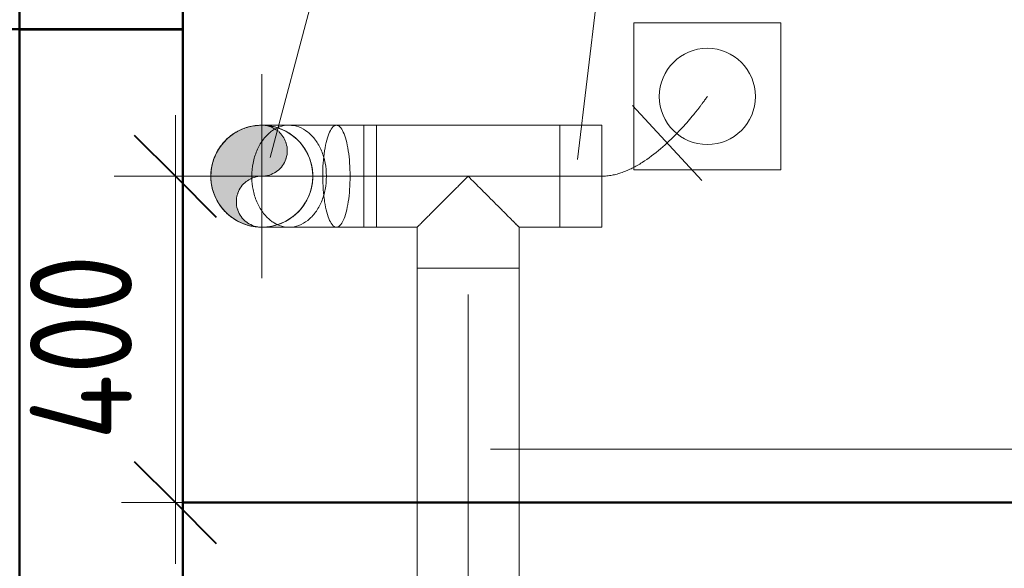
# Model space of a CAD drawing. Header units: millimetres. Extents: x 24644 to 52152, y 2709 to 38988.
# Tile 67 of 93: x 33863 to 35071, y 36847 to 37519. Entities that reach past the tile are written whole.
import ezdxf

# ---------------------------------------------------------------- set-up
doc = ezdxf.new("R2010")
doc.units = ezdxf.units.MM
doc.linetypes.add('ADSK_Осевая', pattern=[700, 500, -100, 0, -100])
doc.linetypes.add('ADSK_Скрыто', pattern=[300, 150, -150])
for name, color, linetype, lineweight in [('A-____-____-DIMS', 211, 'Continuous', 9), ('A-____-____-DIMS-50', 211, 'Continuous', 9), ('A-COLS-____-MCUT', 52, 'Continuous', 50), ('A-COLS-____-OTLN', 52, 'Continuous', 20), ('A-DETL-____-HDLN', 90, 'ADSK_Скрыто', 9), ('A-WALL-____-MCUT', 113, 'Continuous', 50), ('A-WALL-____-OTLN', 113, 'Continuous', 20), ('M-EQPM-____-OTLN', 50, 'Continuous', 20), ('M-HVAC-DUCT-CNTR', 70, 'ADSK_Осевая', 20), ('M-HVAC-DUCT-IDEN', 70, 'Continuous', 20), ('M-HVAC-DUCT-OTLN', 70, 'Continuous', 20)]:
    doc.layers.add(name, color=color, linetype=linetype, lineweight=lineweight)
doc.styles.add('GOST Common', font='GOST_Common.ttf', dxfattribs={"width": 0.9, "height": 125})
doc.dimstyles.new('ADSK_Основной_2_5_мм', dxfattribs={"dimscale": 304.8, "dimtxt": 0.412449, "dimasz": 0.328084, "dimexe": 0.246063, "dimexo": 0.000807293, "dimgap": 0.049213, "dimtad": 1, "dimdec": 0, "dimlfac": 304.8, "dimdsep": 46, "dimtxsty": 'GOST Common', "dimblk1": 'OBLIQUE', "dimblk2": 'OBLIQUE', "dimsah": 1, "dimcen": 0.09, "dimdle": 0.246063, "dimazin": 2, "dimtfac": 1, "dimtdec": 4, "dimtix": 1, "dimtmove": 0, "dimatfit": 3, "dimfxl": 1, "dimtvp": 1, "dimtolj": 1, "dimtzin": 0, "dimlwd": 20, "dimlwe": 20, "dimarcsym": 2})

# ---------------------------------------------------------------- blocks, each defined once
blk = doc.blocks.new('Прямая форма - V line-609353-В_Этаж 01_Вентиляция')
at = {"layer": 'A-WALL-____-MCUT', "color": 253}
for p, q in [((2560, 0), (560, 0)), ((560, 0), (560, -100))]:
    blk.add_line(p, q, dxfattribs=at)
blk = doc.blocks.new('Прямая форма - SW - 005-609354-В_Этаж 01_Вентиляция')
blk.add_blockref('Прямая форма - V line-609353-В_Этаж 01_Вентиляция', (0, 0))
blk = doc.blocks.new('Прямая форма - V line-609745-В_Этаж 01_Вентиляция')
at = {"layer": 'A-COLS-____-MCUT', "color": 253}
for p, q in [((100, 150), (-100, 150)), ((-100, 150), (-100, -150)), ((100, -150), (100, 150)), ((-100, -150), (100, -150))]:
    blk.add_line(p, q, dxfattribs=at)
blk = doc.blocks.new('Прямая форма - CRE - 001-609746-В_Этаж 01_Вентиляция')
blk.add_blockref('Прямая форма - V line-609745-В_Этаж 01_Вентиляция', (0, 0))
blk = doc.blocks.new('Прямая форма - V line-609756-В_Этаж 01_Вентиляция')
at = {"layer": 'A-WALL-____-MCUT', "color": 253}
for p, q in [((1659.9, 0), (1079.9, 0)), ((1079.9, 0), (1079.9, -200))]:
    blk.add_line(p, q, dxfattribs=at)
blk = doc.blocks.new('Прямая форма - SW - 004-609757-В_Этаж 01_Вентиляция')
blk.add_blockref('Прямая форма - V line-609756-В_Этаж 01_Вентиляция', (0, 0))
blk = doc.blocks.new('Прямая форма - V line-610129-В_Этаж 01_Вентиляция')
at = {"layer": 'A-WALL-____-MCUT', "color": 253}
for p, q in [((4619.9, 200), (1079.9, 200)), ((1079.9, 200), (1079.9, 0)), ((1079.9, 0), (4619.9, 0))]:
    blk.add_line(p, q, dxfattribs=at)
blk = doc.blocks.new('Прямая форма - SW - 004-610130-В_Этаж 01_Вентиляция')
blk.add_blockref('Прямая форма - V line-610129-В_Этаж 01_Вентиляция', (0, 0))
blk = doc.blocks.new('V line_ifc_RVT-1-В_Этаж 01_Вентиляция')
at = {"layer": 'A-COLS-____-OTLN', "color": 9, "lineweight": 20, "rotation": 180}
blk.add_blockref('Прямая форма - CRE - 001-609746-В_Этаж 01_Вентиляция', (33963.2, 37657.6), dxfattribs=at)
at = {"layer": 'A-WALL-____-OTLN', "color": 9, "lineweight": 20, "rotation": 270}
for name in ['Прямая форма - SW - 004-609757-В_Этаж 01_Вентиляция', 'Прямая форма - SW - 004-610130-В_Этаж 01_Вентиляция']:
    blk.add_blockref(name, (33863.2, 38587.6), dxfattribs=at)
at = {"layer": 'A-WALL-____-OTLN', "color": 9, "lineweight": 20}
blk.add_blockref('Прямая форма - SW - 005-609354-В_Этаж 01_Вентиляция', (33503.2, 36927.6), dxfattribs=at)
blk = doc.blocks.new('ADSK_Бытовой вентилятор накладной - 200-1631725-В_Этаж 01_Вентиляция')
at = {"layer": 'M-EQPM-____-OTLN', "color": 5}
for p, q in [((34575.4, 36250.1), (34575.4, 36070.1)), ((34755.4, 36250.1), (34575.4, 36250.1)), ((34755.4, 36070.1), (34755.4, 36250.1)), ((34575.4, 36070.1), (34755.4, 36070.1))]:
    blk.add_line(p, q, dxfattribs=at)
for start, end in [(0, 180), (180, 0)]:
    blk.add_arc((34665.4, 36160.1), 59, start, end, dxfattribs=at)
blk = doc.blocks.new('ADSK_Тройник_Круглый - Стандарт-1723220-В_Этаж 01_Вентиляция')
at = {"layer": 'M-HVAC-DUCT-OTLN', "color": 5}
for p, q in [((-62.5, 112.5), (-62.5, 62.5)), ((0, 112.5), (-62.5, 112.5)), ((62.5, 112.5), (0, 112.5)), ((62.5, 62.5), (62.5, 112.5)), ((-62.5, 62.5), (-112.5, 62.5)), ((-112.5, 62.5), (-112.5, 0)), ((112.5, 62.5), (62.5, 62.5)), ((112.5, 0), (112.5, 62.5)), ((-112.5, 0), (-112.5, -62.5)), ((112.5, -62.5), (112.5, 0)), ((-112.5, -62.5), (112.5, -62.5))]:
    blk.add_line(p, q, dxfattribs=at)
at = {"layer": 'M-HVAC-DUCT-OTLN', "color": 151}
for p, q in [((0, 112.5), (-62.5, 112.5)), ((62.5, 112.5), (0, 112.5)), ((-112.5, 62.5), (-112.5, 0)), ((112.5, 0), (112.5, 62.5)), ((-112.5, 0), (-112.5, -62.5)), ((112.5, -62.5), (112.5, 0))]:
    blk.add_line(p, q, dxfattribs=at)
for points, knots in [([(-62.5, 62.5), (-62.5, 62.5), (-62.1, 62.1), (-60.8, 60.8), (-59.5, 59.5), (-58.1, 58.1), (-56.9, 56.9), (-55.6, 55.6), (-53.8, 53.8), (-51.7, 51.7), (-49.7, 49.8), (-47.4, 47.4), (-44.3, 44.3), (-40.4, 40.4), (-34.9, 34.9), (-27.7, 27.7), (-18.6, 18.6), (-9.4, 9.4), (-3.1, 3.1), (0, 0)], [-1, -1, -1, -1, -0.916667, -0.875, -0.833333, -0.791667, -0.770833, -0.75, -0.708333, -0.666667, -0.638889, -0.611111, -0.555556, -0.5, -0.444444, -0.333333, -0.222222, -0.111111, 0, 0, 0, 0]), ([(0, 0), (3.1, 3.1), (9.4, 9.4), (18.6, 18.6), (27.7, 27.7), (34.9, 34.9), (40.4, 40.4), (44.3, 44.3), (47.4, 47.4), (49.7, 49.8), (51.4, 51.4), (53, 53), (54.5, 54.5), (55.9, 56), (57.2, 57.2), (58.4, 58.4), (59.8, 59.8), (61.8, 61.8), (62.5, 62.5), (62.5, 62.5)], [-1, -1, -1, -1, -0.888889, -0.777778, -0.666667, -0.555556, -0.5, -0.444444, -0.388889, -0.361111, -0.333333, -0.305556, -0.277778, -0.25, -0.222222, -0.194444, -0.166667, -0.111111, 0, 0, 0, 0])]:
    blk.add_open_spline(points, degree=3, knots=knots, dxfattribs=at)
at = {"layer": 'M-HVAC-DUCT-OTLN', "color": 5}
for points, knots in [([(0, 0), (-3.1, 3.1), (-9.4, 9.4), (-18.6, 18.6), (-27.7, 27.7), (-34.9, 34.9), (-40.4, 40.4), (-44.3, 44.3), (-47.4, 47.4), (-49.7, 49.8), (-51.4, 51.4), (-53, 53), (-54.5, 54.5), (-55.9, 56), (-57.2, 57.2), (-58.4, 58.4), (-59.8, 59.8), (-61.8, 61.8), (-62.5, 62.5), (-62.5, 62.5)], [-1, -1, -1, -1, -0.888889, -0.777778, -0.666667, -0.555556, -0.5, -0.444444, -0.388889, -0.361111, -0.333333, -0.305556, -0.277778, -0.25, -0.222222, -0.194444, -0.166667, -0.111111, 0, 0, 0, 0]), ([(62.5, 62.5), (62.5, 62.5), (62.1, 62.1), (60.8, 60.8), (59.5, 59.5), (58.1, 58.1), (56.9, 56.9), (55.6, 55.6), (53.8, 53.8), (51.7, 51.7), (49.7, 49.8), (47.4, 47.4), (44.3, 44.3), (40.4, 40.4), (34.9, 34.9), (27.7, 27.7), (18.6, 18.6), (9.4, 9.4), (3.1, 3.1), (0, 0)], [-1, -1, -1, -1, -0.916667, -0.875, -0.833333, -0.791667, -0.770833, -0.75, -0.708333, -0.666667, -0.638889, -0.611111, -0.555556, -0.5, -0.444444, -0.333333, -0.222222, -0.111111, 0, 0, 0, 0])]:
    blk.add_open_spline(points, degree=3, knots=knots, dxfattribs=at)
blk = doc.blocks.new('ADSK_Отвод_Круглый - Стандарт-V13-В_Этаж 01_Вентиляция')
at = {"layer": 'A-DETL-____-HDLN', "color": 161}
for points in [[(34179.4, 37387), (34179.1, 37386.9), (34178.9, 37386.8), (34178.6, 37386.6)], [(34170.9, 37381.9), (34170.9, 37381.8), (34170.9, 37381.8), (34170.8, 37381.8)], [(34176.1, 37385.3), (34176, 37385.3), (34175.9, 37385.2), (34175.8, 37385.2)], [(34176.7, 37385.6), (34176.5, 37385.6), (34176.4, 37385.5), (34176.2, 37385.4)], [(34175.3, 37270.4), (34175.6, 37270.2), (34175.9, 37270.1), (34176.2, 37269.9)], [(34177.9, 37269), (34178.4, 37268.7), (34178.9, 37268.5), (34179.4, 37268.3)]]:
    blk.add_open_spline(points, degree=3, dxfattribs=at)
at = {"layer": 'M-HVAC-DUCT-OTLN', "color": 5}
for p, q in [((34193.7, 37390.1), (34160.2, 37390.1)), ((34251.7, 37390.1), (34193.7, 37390.1)), ((34285.2, 37390.1), (34251.7, 37390.1)), ((34285.2, 37327.6), (34285.2, 37390.1)), ((34285.2, 37265.1), (34285.2, 37327.6)), ((34160.2, 37265.1), (34193.7, 37265.1)), ((34193.7, 37265.1), (34251.7, 37265.1)), ((34251.7, 37265.1), (34285.2, 37265.1))]:
    blk.add_line(p, q, dxfattribs=at)
at = {"layer": 'M-HVAC-DUCT-OTLN', "color": 151}
for p, q in [((34285.2, 37327.6), (34285.2, 37390.1)), ((34285.2, 37265.1), (34285.2, 37327.6))]:
    blk.add_line(p, q, dxfattribs=at)
at = {"layer": 'M-HVAC-DUCT-OTLN', "color": 171}
for start, end in [(105, 180), (0, 82.5), (180, 210), (270, 0), (262.5, 270)]:
    blk.add_arc((34160.2, 37327.6), 62.5, start, end, dxfattribs=at)
at = {"layer": 'M-HVAC-DUCT-OTLN', "color": 175}
for start, end in [(90, 105), (82.5, 90), (210, 262.5)]:
    blk.add_arc((34160.2, 37327.6), 62.5, start, end, dxfattribs=at)
at = {"layer": 'M-HVAC-DUCT-OTLN', "color": 9}
for points in [[(34144, 37388), (34138.7, 37386.6), (34128.6, 37382.4), (34115.5, 37372.3), (34105.4, 37359.2), (34101.2, 37349.1), (34099.8, 37343.8)], [(34099.8, 37343.8), (34098.4, 37338.5), (34097.7, 37333.1), (34097.7, 37327.6)], [(34097.7, 37327.6), (34097.7, 37322.2), (34099.1, 37311.3), (34103.3, 37301.1), (34106.1, 37296.4)]]:
    blk.add_open_spline(points, degree=3, dxfattribs=at)
at = {"layer": 'M-HVAC-DUCT-OTLN', "color": 155}
for points in [[(34160.2, 37390.1), (34154.7, 37390.1), (34149.3, 37389.4), (34144, 37388)], [(34168.4, 37389.6), (34165.6, 37390), (34162.9, 37390.1), (34160.2, 37390.1)], [(34170.8, 37381.8), (34167.4, 37379), (34161, 37372.3), (34153.6, 37359.2), (34149, 37344), (34147.9, 37333.1), (34147.9, 37327.6)], [(34175.8, 37385.1), (34174.1, 37384.2), (34172.5, 37383.1), (34171, 37381.9)], [(34147.9, 37327.6), (34147.9, 37326.7), (34147.9, 37325.8), (34148, 37324.9)]]:
    blk.add_open_spline(points, degree=3, dxfattribs=at)
at = {"layer": 'M-HVAC-DUCT-OTLN', "color": 151}
for points, knots in [([(34222.7, 37327.6), (34222.7, 37333.1), (34221.3, 37344), (34214.9, 37359.2), (34204.9, 37372.3), (34191.8, 37382.4), (34179.1, 37387.6), (34171.1, 37389.2), (34168.4, 37389.6)], [0, 0, 0, 0, 0.1666667, 0.3333333, 0.5, 0.6666667, 0.8333333, 0.9166667, 0.9166667, 0.9166667, 0.9166667]), ([(34148, 37324.9), (34148.1, 37320.4), (34149.2, 37310.4), (34153.6, 37296), (34161, 37282.9), (34168.7, 37274.8), (34173.7, 37271.4), (34175.2, 37270.4)], [0.027669, 0.027669, 0.027669, 0.027669, 0.1666667, 0.3333333, 0.5, 0.6666667, 0.7358507, 0.7358507, 0.7358507, 0.7358507])]:
    blk.add_open_spline(points, degree=3, knots=knots, dxfattribs=at)
at = {"layer": 'M-HVAC-DUCT-OTLN', "color": 171}
for points, knots in [([(34193.7, 37390.1), (34189.7, 37390.1), (34184.9, 37389.3), (34180.2, 37387.4), (34179.4, 37387)], [0, 0, 0, 0, 0.1666667, 0.2016211, 0.2016211, 0.2016211, 0.2016211]), ([(34235, 37327.6), (34234.9, 37322.2), (34235.2, 37314.7), (34235.8, 37307.5), (34236, 37305.6)], [0, 0, 0, 0, 0.1666667, 0.2296003, 0.2296003, 0.2296003, 0.2296003]), ([(34236.1, 37305), (34236.4, 37302), (34237.4, 37294.2), (34239.7, 37282.9), (34243.2, 37272.9), (34245.9, 37268.7), (34247.4, 37267.3)], [0.2357723, 0.2357723, 0.2357723, 0.2357723, 0.3333333, 0.5, 0.6666667, 0.8333333, 0.8333333, 0.8333333, 0.8333333]), ([(34179.4, 37268.2), (34180.2, 37267.9), (34184.9, 37266), (34189.7, 37265.1), (34193.7, 37265.1)], [0.7983789, 0.7983789, 0.7983789, 0.7983789, 0.8333333, 1, 1, 1, 1])]:
    blk.add_open_spline(points, degree=3, knots=knots, dxfattribs=at)
at = {"layer": 'M-HVAC-DUCT-OTLN', "color": 5}
for points in [[(34239.4, 37327.6), (34239.4, 37333.1), (34238.4, 37344), (34233.8, 37359.2), (34226.4, 37372.3), (34216.8, 37382.4), (34205.7, 37388.7), (34197.7, 37390.1), (34193.7, 37390.1)], [(34268.4, 37327.6), (34268.5, 37333.1), (34268.1, 37344), (34266.4, 37359.2), (34263.7, 37372.3), (34260.2, 37382.4), (34256.1, 37388.7), (34253.1, 37390.1), (34251.7, 37390.1)], [(34193.7, 37265.1), (34197.7, 37265.1), (34205.7, 37266.6), (34216.8, 37272.9), (34226.4, 37282.9), (34233.8, 37296), (34238.4, 37311.3), (34239.4, 37322.2), (34239.4, 37327.6)], [(34251.7, 37265.1), (34253.1, 37265.1), (34256.1, 37266.6), (34260.2, 37272.9), (34263.7, 37282.9), (34266.4, 37296), (34268.1, 37311.3), (34268.5, 37322.2), (34268.4, 37327.6)]]:
    blk.add_open_spline(points, degree=3, dxfattribs=at)
at = {"layer": 'M-HVAC-DUCT-OTLN', "color": 171}
for points in [[(34251.7, 37390.1), (34250.3, 37390.1), (34247.3, 37388.7), (34243.2, 37382.4), (34239.7, 37372.3), (34237, 37359.2), (34235.3, 37344), (34234.9, 37333.1), (34235, 37327.6)], [(34247.9, 37266.7), (34249.2, 37265.7), (34250.5, 37265.1), (34251.7, 37265.1)]]:
    blk.add_open_spline(points, degree=3, dxfattribs=at)
at = {"layer": 'M-HVAC-DUCT-OTLN', "color": 151}
for points in [[(34178.6, 37386.6), (34177.9, 37386.3), (34177.3, 37386), (34176.7, 37385.7)], [(34160.2, 37265.1), (34165.6, 37265.1), (34176.6, 37266.6), (34191.8, 37272.9), (34204.9, 37282.9), (34214.9, 37296), (34221.3, 37311.3), (34222.7, 37322.2), (34222.7, 37327.6)], [(34176.2, 37269.9), (34176.8, 37269.6), (34177.3, 37269.3), (34177.9, 37269)], [(34152, 37265.7), (34154.7, 37265.3), (34157.5, 37265.1), (34160.2, 37265.1)]]:
    blk.add_open_spline(points, degree=3, dxfattribs=at)
at = {"layer": 'M-HVAC-DUCT-OTLN', "color": 155}
blk.add_open_spline([(34106.1, 37296.4), (34108.8, 37291.7), (34115.5, 37282.9), (34128.6, 37272.9), (34141.3, 37267.6), (34149.3, 37266), (34152, 37265.7)], degree=3, knots=[0.3333333, 0.3333333, 0.3333333, 0.3333333, 0.5, 0.6666667, 0.8333333, 0.9166667, 0.9166667, 0.9166667, 0.9166667], dxfattribs=at)
blk = doc.blocks.new('ADSK_M_Воздуховоды - Размер_15-149623-В_Этаж 01_Вентиляция')
at = {"layer": 'M-HVAC-DUCT-IDEN'}
blk.add_line((-7.5, 0), (7.5, 0), dxfattribs=at)
blk = doc.blocks.new('DIMBLOCK2-В_Этаж 01_Вентиляция')
at = {"layer": 'A-____-____-DIMS-50', "lineweight": 20}
for p, q in [((34054.2, 37402.6), (34054.2, 36852.6)), ((34054.2, 37327.6), (33979.2, 37327.6)), ((34054.2, 37327.6), (34450.7, 37327.6)), ((34054.2, 36927.6), (33988.2, 36927.6)), ((34054.2, 36927.6), (34129.2, 36927.6))]:
    blk.add_line(p, q, dxfattribs=at)
at = {"layer": 'A-____-____-DIMS-50', "lineweight": 40}
for p, q in [((34054.2, 37327.6), (34004.2, 37377.6)), ((34054.2, 37327.6), (34104.2, 37277.6)), ((34054.2, 36927.6), (34004.2, 36977.6)), ((34054.2, 36927.6), (34104.2, 36877.6))]:
    blk.add_line(p, q, dxfattribs=at)
at = {"layer": 'A-____-____-DIMS-50', "color": 0, "lineweight": 20, "insert": (33875.9, 37004.1), "char_height": 125, "width": 296.601, "attachment_point": 1, "rotation": 90, "line_spacing_factor": 1.022761, "style": 'GOST Common'}
blk.add_mtext('400', dxfattribs=at)
blk = doc.blocks.new('_Oblique')
at = {"color": 0, "linetype": 'ByBlock', "lineweight": -2}
blk.add_line((-0.5, -0.5), (0.5, 0.5), dxfattribs=at)

msp = doc.modelspace()

# ---------------------------------------------------------------- hatches: boundary and pattern name
at = {"layer": 'M-HVAC-DUCT-OTLN', "lineweight": 5, "transparency": 33554560}
msp.add_hatch(color=256, dxfattribs=at).paths.add_polyline_path([(34152.1054, 37266.1994), (34144.5685, 37269.3213), (34138.0964, 37274.2875), (34133.1302, 37280.7596), (34130.0083, 37288.2965), (34128.9435, 37296.3846), (34130.313, 37305.2083), (34133.1302, 37312.0096), (34138.0964, 37318.4817), (34144.5685, 37323.4479), (34152.1054, 37326.5698), (34168.2816, 37328.6994), (34175.8185, 37331.8213), (34182.2906, 37336.7875), (34187.2568, 37343.2596), (34190.3787, 37350.7965), (34191.4435, 37358.8846), (34190.3787, 37366.9727), (34187.2568, 37374.5096), (34182.2906, 37380.9817), (34175.8185, 37385.9479), (34168.2816, 37389.0698), (34160.1935, 37390.1346), (34144.0173, 37388.005), (34128.9435, 37381.7612), (34115.9993, 37371.8288), (34106.0669, 37358.8846), (34099.8231, 37343.8108), (34097.6935, 37327.6346), (34099.8231, 37311.4584), (34106.0669, 37296.3846), (34115.9993, 37283.4404), (34128.9435, 37273.508), (34144.0173, 37267.2642)])

# ---------------------------------------------------------------- linework, layer by layer
at = {"layer": 'A-DETL-____-HDLN', "color": 170}
msp.add_open_spline([(34669.5975, 37380.4736), (34691.873, 37403.5215), (34706.6293, 37425.3863), (34706.6293, 37425.3863)], degree=3, dxfattribs=at)
at = {"layer": 'M-HVAC-DUCT-CNTR', "color": 5}
for p, q in [((34160.1935, 37202.6346), (34160.1935, 37452.6346)), ((34035.1935, 37327.6346), (34285.1935, 37327.6346)), ((34222.0678, 37327.6346), (34285.1935, 37327.6346)), ((34300.7413, 37327.6346), (34285.1935, 37327.6346)), ((34525.7413, 37327.6346), (34300.7413, 37327.6346)), ((34577.1265, 37327.6346), (34525.7413, 37327.6346)), ((34413.2418, 36682.47), (34413.2413, 37215.1346))]:
    msp.add_line(p, q, dxfattribs=at)
at = {"layer": 'M-HVAC-DUCT-CNTR', "color": 171}
msp.add_line((34160.1935, 37327.6346), (34222.0678, 37327.6346), dxfattribs=at)
at = {"layer": 'M-HVAC-DUCT-CNTR', "color": 151}
for p, q in [((34300.7413, 37327.6346), (34285.1935, 37327.6346)), ((34577.1265, 37327.6346), (34525.7413, 37327.6346)), ((34413.2418, 36682.47), (34413.2413, 37215.1346))]:
    msp.add_line(p, q, dxfattribs=at)
at = {"layer": 'M-HVAC-DUCT-CNTR', "color": 5}
msp.add_open_spline([(34577.1265, 37327.6346), (34610.5975, 37327.6347), (34644.7455, 37354.7666), (34669.5671, 37380.4421)], degree=3, dxfattribs=at)
at = {"layer": 'M-HVAC-DUCT-IDEN'}
for p, q in [((34170.3978, 37350.4232), (34492.7985, 38560.2244)), ((34547.2265, 37348.2487), (34664.8592, 38319.8075)), ((34440.5173, 36993.1685), (35342.514, 36993.1685))]:
    msp.add_line(p, q, dxfattribs=at)
at = {"layer": 'M-HVAC-DUCT-OTLN', "color": 5}
for p, q in [((34614.8675, 37414.3095), (34699.7679, 37322.5657)), ((34300.7413, 37390.1346), (34285.1935, 37390.1346)), ((34300.7413, 37265.1346), (34300.7413, 37390.1346)), ((34577.1265, 37390.1346), (34525.7412, 37390.1346)), ((34285.1935, 37265.1346), (34300.7413, 37265.1346)), ((34525.7413, 37265.1346), (34577.1266, 37265.1346)), ((34350.7413, 37215.1345), (34350.7418, 36682.4699)), ((34475.7418, 36682.47), (34475.7413, 37215.1347))]:
    msp.add_line(p, q, dxfattribs=at)
at = {"layer": 'M-HVAC-DUCT-OTLN', "color": 151}
for p, q in [((34285.1935, 37390.1346), (34285.1935, 37265.1346)), ((34525.7412, 37390.1346), (34525.7413, 37265.1346)), ((34475.7413, 37215.1347), (34350.7413, 37215.1345))]:
    msp.add_line(p, q, dxfattribs=at)
at = {"layer": 'M-HVAC-DUCT-OTLN', "color": 171}
msp.add_line((34577.1265, 37390.1346), (34577.1266, 37265.1346), dxfattribs=at)
at = {"layer": 'M-HVAC-DUCT-OTLN', "color": 174}
for centre, radius, start, end in [((34160.1935, 37327.6346), 62.5, 105.1176417, 125.8378962), ((34160.1935, 37327.6346), 62.5, 103.6311579, 105.0559189), ((34160.1935, 37327.6346), 62.5, 90, 101.003605), ((34160.1935, 37358.8846), 31.25, 55.4330731, 90), ((34160.1935, 37327.6346), 62.5, 81.718667, 88.1120798), ((34160.1935, 37327.6346), 62.5, 130.5829991, 135.206842), ((34160.1935, 37358.8846), 31.25, 49.904724, 52.3156909), ((34160.1935, 37358.8846), 31.25, 19.3654898, 48.594191), ((34160.1935, 37327.6346), 62.5, 135.3730492, 152.8284821), ((34160.1935, 37358.8846), 31.25, 342.832979, 17.167021), ((34160.1935, 37327.6346), 62.5, 156.6940643, 165.2718022), ((34160.1935, 37327.6346), 62.5, 165.5128413, 180), ((34160.1935, 37358.8846), 31.25, 307.6843091, 340.6345102), ((34160.1935, 37327.6346), 62.5, 180, 195.3145832), ((34160.1935, 37358.8846), 31.25, 270, 304.5669269), ((34160.1935, 37296.3846), 31.25, 124.5669269, 127.6843091), ((34160.1935, 37327.6346), 62.5, 195.7010187, 203.3059357), ((34160.1935, 37296.3846), 31.25, 160.6345102, 162), ((34160.1935, 37327.6346), 62.5, 207.1715179, 210.2507153), ((34160.1935, 37327.6346), 62.5, 210.6004574, 224.9183881), ((34160.1935, 37327.6346), 62.5, 225.4240184, 229.4170009), ((34160.1935, 37296.3846), 31.25, 198, 199.3654898), ((34160.1935, 37327.6346), 62.5, 234.1621038, 256.3688421), ((34160.1935, 37296.3846), 31.25, 232.3156909, 235.4330731), ((34160.1935, 37327.6346), 62.5, 258.996395, 261.4019674)]:
    msp.add_arc(centre, radius, start, end, dxfattribs=at)
at = {"layer": 'M-HVAC-DUCT-OTLN', "color": 5}
for centre, radius, start, end in [((34160.1935, 37327.6346), 62.5, 101.003605, 103.6311579), ((34160.1935, 37327.6346), 62.5, 0, 81.4019674), ((34160.1935, 37327.6346), 62.5, 126.2007817, 130.5829991), ((34160.1935, 37358.8846), 31.25, 52.3156909, 55.4330731), ((34160.1935, 37358.8846), 31.25, 18, 19.3654898), ((34160.1935, 37327.6346), 62.5, 152.8284821, 156.6940643), ((34160.1935, 37358.8846), 31.25, 340.6345102, 342), ((34160.1935, 37296.3846), 31.25, 90, 124.5669269), ((34160.1935, 37327.6346), 62.5, 261.4019674, 0), ((34160.1935, 37358.8846), 31.25, 304.5669269, 307.6843091), ((34160.1935, 37296.3846), 31.25, 127.6843091, 160.6345102), ((34160.1935, 37327.6346), 62.5, 203.3059357, 207.1715179), ((34160.1935, 37296.3846), 31.25, 163.5528515, 197.167021), ((34160.1935, 37327.6346), 62.5, 229.4170009, 233.7992183), ((34160.1935, 37296.3846), 31.25, 199.3654898, 232.3156909), ((34160.1935, 37296.3846), 31.25, 235.4330731, 270), ((34160.1935, 37327.6346), 62.5, 256.3688421, 258.996395)]:
    msp.add_arc(centre, radius, start, end, dxfattribs=at)

# ---------------------------------------------------------------- block references
at = {"lineweight": 9}
msp.add_blockref('V line_ifc_RVT-1-В_Этаж 01_Вентиляция', (0, 0), dxfattribs=at)
at = {"layer": 'A-DETL-____-HDLN', "color": 161}
msp.add_blockref('ADSK_Отвод_Круглый - Стандарт-V13-В_Этаж 01_Вентиляция', (0, 0), dxfattribs=at)
at = {"layer": 'M-EQPM-____-OTLN', "color": 5}
msp.add_blockref('ADSK_Бытовой вентилятор накладной - 200-1631725-В_Этаж 01_Вентиляция', (41.2262, 1265.3046), dxfattribs=at)
at = {"layer": 'M-HVAC-DUCT-IDEN', "xscale": 49.99999999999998, "yscale": 49.99999999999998, "zscale": 49.99999999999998}
msp.add_blockref('ADSK_M_Воздуховоды - Размер_15-149623-В_Этаж 01_Вентиляция', (35342.514, 36993.1685), dxfattribs=at)
at = {"layer": 'M-HVAC-DUCT-OTLN', "color": 5, "rotation": 180}
msp.add_blockref('ADSK_Тройник_Круглый - Стандарт-1723220-В_Этаж 01_Вентиляция', (34413.2413, 37327.6346), dxfattribs=at)

# ---------------------------------------------------------------- dimensions: what is measured, and where the dimension line sits
at = {"layer": 'A-____-____-DIMS', "lineweight": 20}
dim = msp.add_linear_dim(base=(34054.2177, 36927.6346), p1=(34525.7413, 37327.6346), p2=(34063.2402, 36927.6346), angle=270.0000468, dimstyle='ADSK_Основной_2_5_мм', override={"dimpost": '<>', "dimfxl": 611.479501}, dxfattribs=at)
dim.commit()
dim.dimension.update_dxf_attribs({"geometry": 'DIMBLOCK2-В_Этаж 01_Вентиляция', "text_midpoint": (33976.7177, 37127.6346)})

doc.saveas('drawing.dxf')
